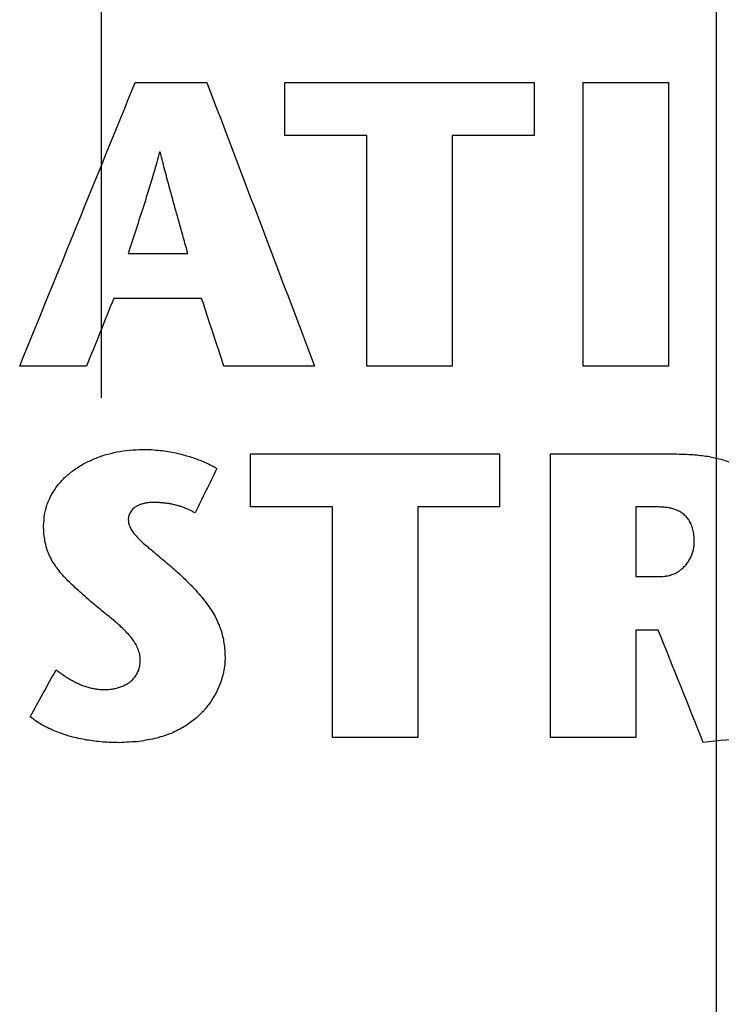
# Model space of a CAD drawing. Header units: inches. Extents: x 0.2 to 16.8, y 0.1 to 10.8.
# Tile 28 of 46: x 3.955 to 4.082, y 7.296 to 7.473. Entities that reach past the tile are written whole.
import ezdxf

# ---------------------------------------------------------------- set-up
doc = ezdxf.new("R2010")
doc.units = ezdxf.units.IN
doc.header["$LTSCALE"] = 0.935
doc.header["$MEASUREMENT"] = 0
doc.linetypes.add('CENTER', pattern=[0.6, 0.375, -0.075, 0.075, -0.075])
doc.layers.get('0').update_dxf_attribs({"linetype": 'CONTINUOUS'})
for name, color, linetype in [('DATUMCURVES', 7, 'CONTINUOUS'), ('DEFAULT_1', 7, 'CENTER'), ('DIMENSIONS', 7, 'CONTINUOUS')]:
    doc.layers.add(name, color=color, linetype=linetype)
doc.styles.get("Standard").update_dxf_attribs({"font": 'txt', "width": 0.8})
doc.dimstyles.new('DIMSTYLE_2', dxfattribs={"dimtxt": 0.125, "dimasz": 0.18, "dimexe": 0.18, "dimexo": 0.0625, "dimgap": 0.09, "dimtad": 0, "dimtih": 1, "dimtoh": 1, "dimdec": 3, "dimzin": 4, "dimdsep": 46, "dimtxsty": 'STANDARD', "dimblk": '_FILLED', "dimblk1": '_FILLED', "dimblk2": '_FILLED', "dimcen": 0.09, "dimadec": 0, "dimazin": 0, "dimtp": 0.001, "dimtm": 0.001, "dimtfac": 1, "dimtdec": 3, "dimtofl": 0, "dimtmove": 0, "dimatfit": 3, "dimldrblk": '_FILLED', "dimfxl": 1, "dimtolj": 1, "dimtzin": 4, "dimarcsym": 0})

# ---------------------------------------------------------------- blocks, each defined once
blk = doc.blocks.new('*D12')
at = {"layer": 'DIMENSIONS', "color": 2, "linetype": 'CONTINUOUS'}
for p, q in [((4.15807, 8.1638), (4.15807, 8.45783)), ((4.08072, 8.11379), (4.15807, 8.1638)), ((4.08072, 6.84791), (4.08072, 8.11379))]:
    blk.add_line(p, q, dxfattribs=at)
at = {"layer": 'DIMENSIONS', "color": 2, "linetype": 'CONTINUOUS', "width": 0.8}
for s, p in [(']', (4.22057, 9.84533)), ('2.81', (4.22057, 9.44533)), ('[', (4.22057, 9.34533)), ('.111', (4.22057, 8.82033)), ('2X ', (4.22057, 8.52033))]:
    blk.add_text(s, height=0.125, rotation=90, dxfattribs=at).set_placement(p)
blk = doc.blocks.new('_FILLED')
at = {"color": 0, "linetype": 'BYBLOCK'}
blk.add_solid([(0, 0), (-1, 0.17361), (-1, -0.17361)], dxfattribs=at)

msp = doc.modelspace()

# ---------------------------------------------------------------- linework, layer by layer
at = {"layer": 'DATUMCURVES', "color": 40, "linetype": 'CONTINUOUS'}
for points in [[(3.9553, 7.41056, -0.2495), (3.96223, 7.42757, -0.2495), (3.96915, 7.44459, -0.2495), (3.97608, 7.4616, -0.2495)], [(3.97608, 7.4616, -0.2495), (3.98038, 7.4616, -0.2495), (3.98469, 7.4616, -0.2495), (3.98899, 7.4616, -0.2495)], [(3.98899, 7.4616, -0.2495), (3.99545, 7.44459, -0.2495), (4.00192, 7.42757, -0.2495), (4.00838, 7.41056, -0.2495)], [(4.00304, 7.45204, -0.2495), (4.00304, 7.45522, -0.2495), (4.00304, 7.45841, -0.2495), (4.00304, 7.46159, -0.2495)], [(4.00304, 7.46159, -0.2495), (4.01799, 7.46159, -0.2495), (4.03294, 7.46159, -0.2495), (4.04789, 7.46159, -0.2495)], [(4.04789, 7.46159, -0.2495), (4.04789, 7.45841, -0.2495), (4.04789, 7.45522, -0.2495), (4.04789, 7.45204, -0.2495)], [(4.05671, 7.41055, -0.2495), (4.05671, 7.42756, -0.2495), (4.05671, 7.44458, -0.2495), (4.05671, 7.46159, -0.2495)], [(4.05671, 7.46159, -0.2495), (4.06184, 7.46159, -0.2495), (4.06696, 7.46159, -0.2495), (4.07209, 7.46159, -0.2495)], [(4.07209, 7.46159, -0.2495), (4.07209, 7.44458, -0.2495), (4.07209, 7.42756, -0.2495), (4.07209, 7.41055, -0.2495)], [(4.01777, 7.45204, -0.2495), (4.01286, 7.45204, -0.2495), (4.00795, 7.45204, -0.2495), (4.00304, 7.45204, -0.2495)], [(4.01777, 7.41055, -0.2495), (4.01777, 7.42438, -0.2495), (4.01777, 7.43821, -0.2495), (4.01777, 7.45204, -0.2495)], [(4.04789, 7.45204, -0.2495), (4.04298, 7.45204, -0.2495), (4.03807, 7.45204, -0.2495), (4.03316, 7.45204, -0.2495)], [(4.03316, 7.45204, -0.2495), (4.03316, 7.43821, -0.2495), (4.03316, 7.42438, -0.2495), (4.03316, 7.41055, -0.2495)], [(3.98046, 7.44906, -0.2495), (3.9803, 7.44847, -0.2495), (3.98013, 7.44788, -0.2495), (3.97997, 7.44729, -0.2495)], [(3.98061, 7.44906, -0.2495), (3.98056, 7.44906, -0.2495), (3.98051, 7.44906, -0.2495), (3.98046, 7.44906, -0.2495)], [(3.98105, 7.44729, -0.2495), (3.98091, 7.44788, -0.2495), (3.98076, 7.44847, -0.2495), (3.98061, 7.44906, -0.2495)], [(3.97997, 7.44729, -0.2495), (3.97981, 7.44673, -0.2495), (3.97965, 7.44616, -0.2495), (3.97949, 7.4456, -0.2495)], [(3.98149, 7.4456, -0.2495), (3.98134, 7.44616, -0.2495), (3.9812, 7.44673, -0.2495), (3.98105, 7.44729, -0.2495)], [(3.97949, 7.4456, -0.2495), (3.97933, 7.44506, -0.2495), (3.97918, 7.44453, -0.2495), (3.97902, 7.44399, -0.2495)], [(3.98191, 7.44399, -0.2495), (3.98177, 7.44453, -0.2495), (3.98163, 7.44506, -0.2495), (3.98149, 7.4456, -0.2495)], [(3.97902, 7.44399, -0.2495), (3.97886, 7.44347, -0.2495), (3.97871, 7.44296, -0.2495), (3.97855, 7.44244, -0.2495)], [(3.98233, 7.44244, -0.2495), (3.98219, 7.44296, -0.2495), (3.98205, 7.44347, -0.2495), (3.98191, 7.44399, -0.2495)], [(3.97855, 7.44244, -0.2495), (3.9784, 7.44194, -0.2495), (3.97824, 7.44144, -0.2495), (3.97809, 7.44094, -0.2495)], [(3.98274, 7.44094, -0.2495), (3.9826, 7.44144, -0.2495), (3.98246, 7.44194, -0.2495), (3.98233, 7.44244, -0.2495)], [(3.97762, 7.43948, -0.2495), (3.97747, 7.439, -0.2495), (3.97732, 7.43853, -0.2495), (3.97717, 7.43805, -0.2495)], [(3.97809, 7.44094, -0.2495), (3.97793, 7.44045, -0.2495), (3.97778, 7.43997, -0.2495), (3.97762, 7.43948, -0.2495)], [(3.98314, 7.43948, -0.2495), (3.983, 7.43997, -0.2495), (3.98287, 7.44045, -0.2495), (3.98274, 7.44094, -0.2495)], [(3.98354, 7.43805, -0.2495), (3.98341, 7.43853, -0.2495), (3.98327, 7.439, -0.2495), (3.98314, 7.43948, -0.2495)], [(3.97717, 7.43805, -0.2495), (3.97701, 7.43758, -0.2495), (3.97686, 7.4371, -0.2495), (3.97671, 7.43663, -0.2495)], [(3.98394, 7.43663, -0.2495), (3.98381, 7.4371, -0.2495), (3.98367, 7.43758, -0.2495), (3.98354, 7.43805, -0.2495)], [(3.97671, 7.43663, -0.2495), (3.97655, 7.43616, -0.2495), (3.9764, 7.43568, -0.2495), (3.97624, 7.43521, -0.2495)], [(3.98434, 7.43521, -0.2495), (3.9842, 7.43568, -0.2495), (3.98407, 7.43616, -0.2495), (3.98394, 7.43663, -0.2495)], [(3.97624, 7.43521, -0.2495), (3.97609, 7.43473, -0.2495), (3.97594, 7.43426, -0.2495), (3.97578, 7.43378, -0.2495)], [(3.98474, 7.43378, -0.2495), (3.98461, 7.43426, -0.2495), (3.98447, 7.43473, -0.2495), (3.98434, 7.43521, -0.2495)], [(3.97531, 7.43232, -0.2495), (3.97516, 7.43182, -0.2495), (3.975, 7.43133, -0.2495), (3.97484, 7.43083, -0.2495)], [(3.97578, 7.43378, -0.2495), (3.97563, 7.43329, -0.2495), (3.97547, 7.43281, -0.2495), (3.97531, 7.43232, -0.2495)], [(3.98515, 7.43232, -0.2495), (3.98501, 7.43281, -0.2495), (3.98488, 7.43329, -0.2495), (3.98474, 7.43378, -0.2495)], [(3.98556, 7.43083, -0.2495), (3.98543, 7.43133, -0.2495), (3.98529, 7.43182, -0.2495), (3.98515, 7.43232, -0.2495)], [(3.97484, 7.43083, -0.2495), (3.97842, 7.43083, -0.2495), (3.98199, 7.43083, -0.2495), (3.98556, 7.43083, -0.2495)], [(3.97222, 7.42274, -0.2495), (3.97059, 7.41868, -0.2495), (3.96896, 7.41462, -0.2495), (3.96733, 7.41056, -0.2495)], [(3.98804, 7.42274, -0.2495), (3.98277, 7.42274, -0.2495), (3.97749, 7.42274, -0.2495), (3.97222, 7.42274, -0.2495)], [(3.99205, 7.41056, -0.2495), (3.99072, 7.41462, -0.2495), (3.98938, 7.41868, -0.2495), (3.98804, 7.42274, -0.2495)], [(3.96733, 7.41056, -0.2495), (3.96332, 7.41056, -0.2495), (3.95931, 7.41056, -0.2495), (3.9553, 7.41056, -0.2495)], [(4.00838, 7.41056, -0.2495), (4.00294, 7.41056, -0.2495), (3.9975, 7.41056, -0.2495), (3.99205, 7.41056, -0.2495)], [(4.03316, 7.41055, -0.2495), (4.02803, 7.41055, -0.2495), (4.0229, 7.41055, -0.2495), (4.01777, 7.41055, -0.2495)], [(4.07209, 7.41055, -0.2495), (4.06696, 7.41055, -0.2495), (4.06184, 7.41055, -0.2495), (4.05671, 7.41055, -0.2495)], [(3.9706, 7.39457, -0.2495), (3.97133, 7.39475, -0.2495), (3.97206, 7.39494, -0.2495), (3.97279, 7.39512, -0.2495)], [(3.97279, 7.39512, -0.2495), (3.97355, 7.39523, -0.2495), (3.97432, 7.39534, -0.2495), (3.97508, 7.39545, -0.2495)], [(3.97508, 7.39545, -0.2495), (3.97587, 7.39549, -0.2495), (3.97666, 7.39553, -0.2495), (3.97745, 7.39557, -0.2495)], [(3.97745, 7.39557, -0.2495), (3.97798, 7.39555, -0.2495), (3.97852, 7.39554, -0.2495), (3.97905, 7.39552, -0.2495)], [(3.97905, 7.39552, -0.2495), (3.97956, 7.39548, -0.2495), (3.98006, 7.39543, -0.2495), (3.98057, 7.39539, -0.2495)], [(3.98057, 7.39539, -0.2495), (3.98106, 7.39532, -0.2495), (3.98154, 7.39526, -0.2495), (3.98203, 7.39519, -0.2495)], [(3.98203, 7.39519, -0.2495), (3.98249, 7.3951, -0.2495), (3.98295, 7.39501, -0.2495), (3.98341, 7.39492, -0.2495)], [(3.96664, 7.39289, -0.2495), (3.96728, 7.3932, -0.2495), (3.96791, 7.39352, -0.2495), (3.96855, 7.39383, -0.2495)], [(3.96855, 7.39383, -0.2495), (3.96923, 7.39408, -0.2495), (3.96992, 7.39432, -0.2495), (3.9706, 7.39457, -0.2495)], [(3.98341, 7.39492, -0.2495), (3.98384, 7.39482, -0.2495), (3.98427, 7.39471, -0.2495), (3.9847, 7.39461, -0.2495)], [(3.9847, 7.39461, -0.2495), (3.9851, 7.39449, -0.2495), (3.9855, 7.39438, -0.2495), (3.9859, 7.39426, -0.2495)], [(3.9859, 7.39426, -0.2495), (3.98627, 7.39414, -0.2495), (3.98664, 7.39402, -0.2495), (3.987, 7.3939, -0.2495)], [(3.987, 7.3939, -0.2495), (3.98733, 7.39377, -0.2495), (3.98767, 7.39365, -0.2495), (3.988, 7.39352, -0.2495)], [(3.988, 7.39352, -0.2495), (3.98829, 7.39339, -0.2495), (3.98859, 7.39327, -0.2495), (3.98888, 7.39314, -0.2495)], [(3.99684, 7.3852, -0.2495), (3.99684, 7.38838, -0.2495), (3.99684, 7.39157, -0.2495), (3.99684, 7.39475, -0.2495)], [(3.99684, 7.39475, -0.2495), (4.01179, 7.39475, -0.2495), (4.02674, 7.39475, -0.2495), (4.04168, 7.39475, -0.2495)], [(4.04168, 7.39475, -0.2495), (4.04168, 7.39157, -0.2495), (4.04168, 7.38838, -0.2495), (4.04168, 7.3852, -0.2495)], [(4.05083, 7.39475, -0.2495), (4.05842, 7.39475, -0.2495), (4.066, 7.39475, -0.2495), (4.07358, 7.39475, -0.2495)], [(4.05083, 7.34371, -0.2495), (4.05083, 7.36072, -0.2495), (4.05083, 7.37774, -0.2495), (4.05083, 7.39475, -0.2495)], [(4.07358, 7.39475, -0.2495), (4.07455, 7.39472, -0.2495), (4.07551, 7.39468, -0.2495), (4.07648, 7.39465, -0.2495)], [(4.07648, 7.39465, -0.2495), (4.07736, 7.39454, -0.2495), (4.07825, 7.39444, -0.2495), (4.07913, 7.39433, -0.2495)], [(4.07913, 7.39433, -0.2495), (4.07994, 7.39415, -0.2495), (4.08075, 7.39398, -0.2495), (4.08155, 7.3938, -0.2495)], [(4.08155, 7.3938, -0.2495), (4.08228, 7.39356, -0.2495), (4.08301, 7.39332, -0.2495), (4.08373, 7.39308, -0.2495)], [(3.96339, 7.39049, -0.2495), (3.96389, 7.39092, -0.2495), (3.9644, 7.39135, -0.2495), (3.96491, 7.39178, -0.2495)], [(3.96491, 7.39178, -0.2495), (3.96549, 7.39215, -0.2495), (3.96606, 7.39252, -0.2495), (3.96664, 7.39289, -0.2495)], [(3.99079, 7.39214, -0.2495), (3.98948, 7.38947, -0.2495), (3.98817, 7.38679, -0.2495), (3.98686, 7.38412, -0.2495)], [(3.98888, 7.39314, -0.2495), (3.98914, 7.39302, -0.2495), (3.98939, 7.3929, -0.2495), (3.98965, 7.39278, -0.2495)], [(3.98965, 7.39278, -0.2495), (3.98986, 7.39267, -0.2495), (3.99007, 7.39255, -0.2495), (3.99029, 7.39244, -0.2495)], [(3.99029, 7.39244, -0.2495), (3.99046, 7.39234, -0.2495), (3.99062, 7.39224, -0.2495), (3.99079, 7.39214, -0.2495)], [(3.96208, 7.38904, -0.2495), (3.96252, 7.38952, -0.2495), (3.96295, 7.39001, -0.2495), (3.96339, 7.39049, -0.2495)], [(3.96103, 7.38745, -0.2495), (3.96138, 7.38798, -0.2495), (3.96173, 7.38851, -0.2495), (3.96208, 7.38904, -0.2495)], [(3.96024, 7.38571, -0.2495), (3.96051, 7.38629, -0.2495), (3.96077, 7.38687, -0.2495), (3.96103, 7.38745, -0.2495)], [(3.95976, 7.38385, -0.2495), (3.95992, 7.38447, -0.2495), (3.96008, 7.38509, -0.2495), (3.96024, 7.38571, -0.2495)], [(3.97562, 7.38478, -0.2495), (3.97553, 7.38467, -0.2495), (3.97543, 7.38455, -0.2495), (3.97534, 7.38444, -0.2495)], [(3.97597, 7.38508, -0.2495), (3.97585, 7.38498, -0.2495), (3.97574, 7.38488, -0.2495), (3.97562, 7.38478, -0.2495)], [(3.97638, 7.38535, -0.2495), (3.97624, 7.38526, -0.2495), (3.9761, 7.38517, -0.2495), (3.97597, 7.38508, -0.2495)], [(3.97685, 7.38558, -0.2495), (3.97669, 7.3855, -0.2495), (3.97653, 7.38543, -0.2495), (3.97638, 7.38535, -0.2495)], [(3.97738, 7.38576, -0.2495), (3.9772, 7.3857, -0.2495), (3.97703, 7.38564, -0.2495), (3.97685, 7.38558, -0.2495)], [(3.97798, 7.3859, -0.2495), (3.97778, 7.38585, -0.2495), (3.97758, 7.38581, -0.2495), (3.97738, 7.38576, -0.2495)], [(3.97863, 7.38599, -0.2495), (3.97841, 7.38596, -0.2495), (3.97819, 7.38593, -0.2495), (3.97798, 7.3859, -0.2495)], [(3.97935, 7.38602, -0.2495), (3.97911, 7.38601, -0.2495), (3.97887, 7.386, -0.2495), (3.97863, 7.38599, -0.2495)], [(3.98005, 7.386, -0.2495), (3.97982, 7.38601, -0.2495), (3.97958, 7.38601, -0.2495), (3.97935, 7.38602, -0.2495)], [(3.98075, 7.38596, -0.2495), (3.98052, 7.38597, -0.2495), (3.98029, 7.38599, -0.2495), (3.98005, 7.386, -0.2495)], [(3.98143, 7.3859, -0.2495), (3.98121, 7.38592, -0.2495), (3.98098, 7.38594, -0.2495), (3.98075, 7.38596, -0.2495)], [(3.98211, 7.3858, -0.2495), (3.98188, 7.38583, -0.2495), (3.98166, 7.38587, -0.2495), (3.98143, 7.3859, -0.2495)], [(3.98276, 7.38568, -0.2495), (3.98254, 7.38572, -0.2495), (3.98233, 7.38576, -0.2495), (3.98211, 7.3858, -0.2495)], [(3.98341, 7.38553, -0.2495), (3.98319, 7.38558, -0.2495), (3.98298, 7.38563, -0.2495), (3.98276, 7.38568, -0.2495)], [(3.98403, 7.38536, -0.2495), (3.98382, 7.38542, -0.2495), (3.98361, 7.38547, -0.2495), (3.98341, 7.38553, -0.2495)], [(3.98464, 7.38516, -0.2495), (3.98443, 7.38523, -0.2495), (3.98423, 7.38529, -0.2495), (3.98403, 7.38536, -0.2495)], [(3.98522, 7.38494, -0.2495), (3.98503, 7.38501, -0.2495), (3.98483, 7.38509, -0.2495), (3.98464, 7.38516, -0.2495)], [(3.98579, 7.38469, -0.2495), (3.9856, 7.38477, -0.2495), (3.98541, 7.38486, -0.2495), (3.98522, 7.38494, -0.2495)], [(3.98634, 7.38442, -0.2495), (3.98616, 7.38451, -0.2495), (3.98597, 7.3846, -0.2495), (3.98579, 7.38469, -0.2495)], [(4.01157, 7.3852, -0.2495), (4.00666, 7.3852, -0.2495), (4.00175, 7.3852, -0.2495), (3.99684, 7.3852, -0.2495)], [(4.01157, 7.34371, -0.2495), (4.01157, 7.35754, -0.2495), (4.01157, 7.37137, -0.2495), (4.01157, 7.3852, -0.2495)], [(4.04168, 7.3852, -0.2495), (4.03677, 7.3852, -0.2495), (4.03186, 7.3852, -0.2495), (4.02695, 7.3852, -0.2495)], [(4.02695, 7.3852, -0.2495), (4.02695, 7.37137, -0.2495), (4.02695, 7.35754, -0.2495), (4.02695, 7.34371, -0.2495)], [(4.0703, 7.3852, -0.2495), (4.06894, 7.3852, -0.2495), (4.06758, 7.3852, -0.2495), (4.06622, 7.3852, -0.2495)], [(4.06622, 7.3852, -0.2495), (4.06622, 7.38102, -0.2495), (4.06622, 7.37685, -0.2495), (4.06622, 7.37267, -0.2495)], [(4.07112, 7.38518, -0.2495), (4.07085, 7.38519, -0.2495), (4.07057, 7.38519, -0.2495), (4.0703, 7.3852, -0.2495)], [(4.07192, 7.38509, -0.2495), (4.07165, 7.38512, -0.2495), (4.07138, 7.38515, -0.2495), (4.07112, 7.38518, -0.2495)], [(4.07269, 7.38493, -0.2495), (4.07243, 7.38498, -0.2495), (4.07217, 7.38504, -0.2495), (4.07192, 7.38509, -0.2495)], [(4.07342, 7.3847, -0.2495), (4.07318, 7.38478, -0.2495), (4.07293, 7.38485, -0.2495), (4.07269, 7.38493, -0.2495)], [(4.07411, 7.38437, -0.2495), (4.07388, 7.38448, -0.2495), (4.07365, 7.38459, -0.2495), (4.07342, 7.3847, -0.2495)], [(3.95959, 7.38186, -0.2495), (3.95965, 7.38252, -0.2495), (3.9597, 7.38319, -0.2495), (3.95976, 7.38385, -0.2495)], [(3.97486, 7.3833, -0.2495), (3.97485, 7.38316, -0.2495), (3.97484, 7.38303, -0.2495), (3.97483, 7.38289, -0.2495)], [(3.97483, 7.38289, -0.2495), (3.97486, 7.38265, -0.2495), (3.97489, 7.38242, -0.2495), (3.97492, 7.38218, -0.2495)], [(3.97496, 7.3837, -0.2495), (3.97492, 7.38357, -0.2495), (3.97489, 7.38343, -0.2495), (3.97486, 7.3833, -0.2495)], [(3.97512, 7.38408, -0.2495), (3.97506, 7.38395, -0.2495), (3.97501, 7.38383, -0.2495), (3.97496, 7.3837, -0.2495)], [(3.97534, 7.38444, -0.2495), (3.97526, 7.38432, -0.2495), (3.97519, 7.3842, -0.2495), (3.97512, 7.38408, -0.2495)], [(3.98686, 7.38412, -0.2495), (3.98669, 7.38422, -0.2495), (3.98651, 7.38432, -0.2495), (3.98634, 7.38442, -0.2495)], [(4.07474, 7.38396, -0.2495), (4.07453, 7.3841, -0.2495), (4.07432, 7.38423, -0.2495), (4.07411, 7.38437, -0.2495)], [(4.0753, 7.38343, -0.2495), (4.07511, 7.38361, -0.2495), (4.07493, 7.38378, -0.2495), (4.07474, 7.38396, -0.2495)], [(4.07578, 7.3828, -0.2495), (4.07562, 7.38301, -0.2495), (4.07546, 7.38322, -0.2495), (4.0753, 7.38343, -0.2495)], [(4.07618, 7.38204, -0.2495), (4.07604, 7.38229, -0.2495), (4.07591, 7.38255, -0.2495), (4.07578, 7.3828, -0.2495)], [(3.95965, 7.38036, -0.2495), (3.95963, 7.38086, -0.2495), (3.95961, 7.38136, -0.2495), (3.95959, 7.38186, -0.2495)], [(3.97492, 7.38218, -0.2495), (3.975, 7.38195, -0.2495), (3.97509, 7.38172, -0.2495), (3.97517, 7.38149, -0.2495)], [(3.97517, 7.38149, -0.2495), (3.97531, 7.38126, -0.2495), (3.97544, 7.38103, -0.2495), (3.97558, 7.3808, -0.2495)], [(4.07647, 7.38114, -0.2495), (4.07637, 7.38144, -0.2495), (4.07627, 7.38174, -0.2495), (4.07618, 7.38204, -0.2495)], [(4.07665, 7.38011, -0.2495), (4.07659, 7.38045, -0.2495), (4.07653, 7.3808, -0.2495), (4.07647, 7.38114, -0.2495)], [(3.95985, 7.379, -0.2495), (3.95978, 7.37945, -0.2495), (3.95972, 7.37991, -0.2495), (3.95965, 7.38036, -0.2495)], [(3.97558, 7.3808, -0.2495), (3.97576, 7.38057, -0.2495), (3.97594, 7.38034, -0.2495), (3.97613, 7.38011, -0.2495)], [(3.97613, 7.38011, -0.2495), (3.97635, 7.37987, -0.2495), (3.97658, 7.37963, -0.2495), (3.97681, 7.37939, -0.2495)], [(3.97681, 7.37939, -0.2495), (3.97707, 7.37914, -0.2495), (3.97733, 7.3789, -0.2495), (3.9776, 7.37865, -0.2495)], [(4.07672, 7.37893, -0.2495), (4.0767, 7.37932, -0.2495), (4.07667, 7.37972, -0.2495), (4.07665, 7.38011, -0.2495)], [(3.96016, 7.37774, -0.2495), (3.96006, 7.37816, -0.2495), (3.95995, 7.37858, -0.2495), (3.95985, 7.379, -0.2495)], [(3.9606, 7.37658, -0.2495), (3.96045, 7.37697, -0.2495), (3.96031, 7.37735, -0.2495), (3.96016, 7.37774, -0.2495)], [(3.9776, 7.37865, -0.2495), (3.9779, 7.37839, -0.2495), (3.9782, 7.37814, -0.2495), (3.9785, 7.37788, -0.2495)], [(3.9785, 7.37788, -0.2495), (3.97883, 7.3776, -0.2495), (3.97916, 7.37733, -0.2495), (3.97948, 7.37705, -0.2495)], [(4.07633, 7.37679, -0.2495), (4.0764, 7.37703, -0.2495), (4.07648, 7.37727, -0.2495), (4.07655, 7.37751, -0.2495)], [(4.07655, 7.37751, -0.2495), (4.07659, 7.37775, -0.2495), (4.07663, 7.37799, -0.2495), (4.07667, 7.37823, -0.2495)], [(4.07667, 7.37823, -0.2495), (4.07669, 7.37846, -0.2495), (4.0767, 7.3787, -0.2495), (4.07672, 7.37893, -0.2495)], [(3.96115, 7.37548, -0.2495), (3.96097, 7.37585, -0.2495), (3.96078, 7.37621, -0.2495), (3.9606, 7.37658, -0.2495)], [(3.97948, 7.37705, -0.2495), (3.97984, 7.37676, -0.2495), (3.9802, 7.37647, -0.2495), (3.98055, 7.37618, -0.2495)], [(3.98055, 7.37618, -0.2495), (3.98093, 7.37586, -0.2495), (3.98131, 7.37555, -0.2495), (3.98168, 7.37523, -0.2495)], [(4.07565, 7.3754, -0.2495), (4.07578, 7.37563, -0.2495), (4.07591, 7.37585, -0.2495), (4.07604, 7.37608, -0.2495)], [(4.07604, 7.37608, -0.2495), (4.07614, 7.37632, -0.2495), (4.07623, 7.37655, -0.2495), (4.07633, 7.37679, -0.2495)], [(3.96182, 7.37444, -0.2495), (3.9616, 7.37479, -0.2495), (3.96138, 7.37513, -0.2495), (3.96115, 7.37548, -0.2495)], [(3.9626, 7.37344, -0.2495), (3.96234, 7.37377, -0.2495), (3.96208, 7.37411, -0.2495), (3.96182, 7.37444, -0.2495)], [(3.98168, 7.37523, -0.2495), (3.98208, 7.37489, -0.2495), (3.98247, 7.37456, -0.2495), (3.98287, 7.37422, -0.2495)], [(3.98287, 7.37422, -0.2495), (3.98328, 7.37385, -0.2495), (3.98368, 7.37348, -0.2495), (3.98409, 7.37311, -0.2495)], [(4.074, 7.37368, -0.2495), (4.07421, 7.37385, -0.2495), (4.07442, 7.37401, -0.2495), (4.07463, 7.37418, -0.2495)], [(4.07463, 7.37418, -0.2495), (4.07482, 7.37437, -0.2495), (4.075, 7.37457, -0.2495), (4.07519, 7.37476, -0.2495)], [(4.07519, 7.37476, -0.2495), (4.07534, 7.37497, -0.2495), (4.0755, 7.37519, -0.2495), (4.07565, 7.3754, -0.2495)], [(3.96349, 7.37244, -0.2495), (3.96319, 7.37277, -0.2495), (3.9629, 7.37311, -0.2495), (3.9626, 7.37344, -0.2495)], [(3.96448, 7.37144, -0.2495), (3.96415, 7.37177, -0.2495), (3.96382, 7.37211, -0.2495), (3.96349, 7.37244, -0.2495)], [(3.98409, 7.37311, -0.2495), (3.98461, 7.37262, -0.2495), (3.98512, 7.37212, -0.2495), (3.98563, 7.37163, -0.2495)], [(4.06622, 7.37267, -0.2495), (4.06768, 7.37267, -0.2495), (4.06913, 7.37267, -0.2495), (4.07059, 7.37267, -0.2495)], [(4.07059, 7.37267, -0.2495), (4.07092, 7.37269, -0.2495), (4.07124, 7.37272, -0.2495), (4.07157, 7.37274, -0.2495)], [(4.07157, 7.37274, -0.2495), (4.07187, 7.37281, -0.2495), (4.07217, 7.37287, -0.2495), (4.07246, 7.37294, -0.2495)], [(4.07246, 7.37294, -0.2495), (4.07273, 7.37305, -0.2495), (4.073, 7.37315, -0.2495), (4.07327, 7.37326, -0.2495)], [(4.07327, 7.37326, -0.2495), (4.07351, 7.3734, -0.2495), (4.07375, 7.37354, -0.2495), (4.074, 7.37368, -0.2495)], [(3.96557, 7.37042, -0.2495), (3.96521, 7.37076, -0.2495), (3.96484, 7.3711, -0.2495), (3.96448, 7.37144, -0.2495)], [(3.96676, 7.36935, -0.2495), (3.96637, 7.36971, -0.2495), (3.96597, 7.37006, -0.2495), (3.96557, 7.37042, -0.2495)], [(3.98563, 7.37163, -0.2495), (3.98608, 7.37116, -0.2495), (3.98653, 7.37069, -0.2495), (3.98697, 7.37022, -0.2495)], [(3.96805, 7.36822, -0.2495), (3.96762, 7.3686, -0.2495), (3.96719, 7.36897, -0.2495), (3.96676, 7.36935, -0.2495)], [(3.98697, 7.37022, -0.2495), (3.98736, 7.36978, -0.2495), (3.98775, 7.36933, -0.2495), (3.98814, 7.36889, -0.2495)], [(3.98814, 7.36889, -0.2495), (3.98847, 7.36846, -0.2495), (3.98879, 7.36803, -0.2495), (3.98912, 7.3676, -0.2495)], [(3.96907, 7.36736, -0.2495), (3.96873, 7.36765, -0.2495), (3.96839, 7.36793, -0.2495), (3.96805, 7.36822, -0.2495)], [(3.97011, 7.36651, -0.2495), (3.96976, 7.36679, -0.2495), (3.96941, 7.36708, -0.2495), (3.96907, 7.36736, -0.2495)], [(3.98912, 7.3676, -0.2495), (3.9894, 7.36719, -0.2495), (3.98968, 7.36678, -0.2495), (3.98995, 7.36637, -0.2495)], [(3.97114, 7.36567, -0.2495), (3.9708, 7.36595, -0.2495), (3.97045, 7.36623, -0.2495), (3.97011, 7.36651, -0.2495)], [(3.97216, 7.36484, -0.2495), (3.97182, 7.36512, -0.2495), (3.97148, 7.36539, -0.2495), (3.97114, 7.36567, -0.2495)], [(3.98995, 7.36637, -0.2495), (3.99018, 7.36597, -0.2495), (3.99041, 7.36556, -0.2495), (3.99063, 7.36516, -0.2495)], [(3.99063, 7.36516, -0.2495), (3.99082, 7.36476, -0.2495), (3.991, 7.36436, -0.2495), (3.99118, 7.36396, -0.2495)], [(3.97313, 7.364, -0.2495), (3.9728, 7.36428, -0.2495), (3.97248, 7.36456, -0.2495), (3.97216, 7.36484, -0.2495)], [(3.97404, 7.36316, -0.2495), (3.97373, 7.36344, -0.2495), (3.97343, 7.36372, -0.2495), (3.97313, 7.364, -0.2495)], [(3.99118, 7.36396, -0.2495), (3.99132, 7.36357, -0.2495), (3.99146, 7.36317, -0.2495), (3.9916, 7.36278, -0.2495)], [(3.97486, 7.3623, -0.2495), (3.97458, 7.36259, -0.2495), (3.97431, 7.36287, -0.2495), (3.97404, 7.36316, -0.2495)], [(3.97558, 7.36143, -0.2495), (3.97534, 7.36172, -0.2495), (3.9751, 7.36201, -0.2495), (3.97486, 7.3623, -0.2495)], [(3.97618, 7.36054, -0.2495), (3.97598, 7.36084, -0.2495), (3.97578, 7.36113, -0.2495), (3.97558, 7.36143, -0.2495)], [(3.9916, 7.36278, -0.2495), (3.9917, 7.36238, -0.2495), (3.9918, 7.36198, -0.2495), (3.9919, 7.36158, -0.2495)], [(3.9919, 7.36158, -0.2495), (3.99197, 7.36117, -0.2495), (3.99204, 7.36077, -0.2495), (3.99211, 7.36036, -0.2495)], [(4.07023, 7.36304, -0.2495), (4.06889, 7.36304, -0.2495), (4.06756, 7.36304, -0.2495), (4.06622, 7.36304, -0.2495)], [(4.06622, 7.36304, -0.2495), (4.06622, 7.3566, -0.2495), (4.06622, 7.35015, -0.2495), (4.06622, 7.34371, -0.2495)], [(4.07832, 7.34284, -0.2495), (4.07562, 7.34957, -0.2495), (4.07292, 7.35631, -0.2495), (4.07023, 7.36304, -0.2495)], [(3.97663, 7.35961, -0.2495), (3.97648, 7.35992, -0.2495), (3.97633, 7.36023, -0.2495), (3.97618, 7.36054, -0.2495)], [(3.99211, 7.36036, -0.2495), (3.99215, 7.35994, -0.2495), (3.99218, 7.35952, -0.2495), (3.99222, 7.3591, -0.2495)], [(3.97691, 7.35865, -0.2495), (3.97682, 7.35897, -0.2495), (3.97672, 7.35929, -0.2495), (3.97663, 7.35961, -0.2495)], [(3.97701, 7.35765, -0.2495), (3.97698, 7.35798, -0.2495), (3.97695, 7.35832, -0.2495), (3.97691, 7.35865, -0.2495)], [(3.99222, 7.3591, -0.2495), (3.99223, 7.35867, -0.2495), (3.99225, 7.35823, -0.2495), (3.99226, 7.3578, -0.2495)], [(3.97675, 7.35594, -0.2495), (3.97681, 7.35621, -0.2495), (3.97688, 7.35648, -0.2495), (3.97694, 7.35675, -0.2495)], [(3.97694, 7.35675, -0.2495), (3.97697, 7.35705, -0.2495), (3.97699, 7.35735, -0.2495), (3.97701, 7.35765, -0.2495)], [(3.99218, 7.35655, -0.2495), (3.99209, 7.35607, -0.2495), (3.992, 7.3556, -0.2495), (3.99191, 7.35512, -0.2495)], [(3.99226, 7.3578, -0.2495), (3.99223, 7.35738, -0.2495), (3.9922, 7.35697, -0.2495), (3.99218, 7.35655, -0.2495)], [(3.95718, 7.34744, -0.2495), (3.95874, 7.35026, -0.2495), (3.96029, 7.35308, -0.2495), (3.96185, 7.3559, -0.2495)], [(3.96185, 7.3559, -0.2495), (3.96204, 7.35576, -0.2495), (3.96222, 7.35562, -0.2495), (3.96241, 7.35548, -0.2495)], [(3.96241, 7.35548, -0.2495), (3.96261, 7.35534, -0.2495), (3.9628, 7.3552, -0.2495), (3.963, 7.35506, -0.2495)], [(3.963, 7.35506, -0.2495), (3.96321, 7.35492, -0.2495), (3.96342, 7.35478, -0.2495), (3.96362, 7.35464, -0.2495)], [(3.96362, 7.35464, -0.2495), (3.96384, 7.3545, -0.2495), (3.96406, 7.35437, -0.2495), (3.96428, 7.35423, -0.2495)], [(3.97553, 7.35404, -0.2495), (3.9757, 7.35422, -0.2495), (3.97586, 7.35441, -0.2495), (3.97603, 7.35459, -0.2495)], [(3.97603, 7.35459, -0.2495), (3.97617, 7.3548, -0.2495), (3.9763, 7.35501, -0.2495), (3.97644, 7.35522, -0.2495)], [(3.97644, 7.35522, -0.2495), (3.97654, 7.35546, -0.2495), (3.97665, 7.3557, -0.2495), (3.97675, 7.35594, -0.2495)], [(3.99191, 7.35512, -0.2495), (3.99175, 7.3546, -0.2495), (3.9916, 7.35407, -0.2495), (3.99144, 7.35355, -0.2495)], [(3.96428, 7.35423, -0.2495), (3.96451, 7.3541, -0.2495), (3.96473, 7.35398, -0.2495), (3.96496, 7.35385, -0.2495)], [(3.96496, 7.35385, -0.2495), (3.9652, 7.35373, -0.2495), (3.96544, 7.35361, -0.2495), (3.96568, 7.35349, -0.2495)], [(3.96568, 7.35349, -0.2495), (3.96592, 7.35338, -0.2495), (3.96617, 7.35327, -0.2495), (3.96642, 7.35316, -0.2495)], [(3.96642, 7.35316, -0.2495), (3.96668, 7.35307, -0.2495), (3.96694, 7.35297, -0.2495), (3.9672, 7.35288, -0.2495)], [(3.9672, 7.35288, -0.2495), (3.96746, 7.3528, -0.2495), (3.96773, 7.35273, -0.2495), (3.968, 7.35265, -0.2495)], [(3.968, 7.35265, -0.2495), (3.96828, 7.35259, -0.2495), (3.96856, 7.35254, -0.2495), (3.96884, 7.35248, -0.2495)], [(3.97214, 7.35246, -0.2495), (3.97239, 7.35252, -0.2495), (3.97264, 7.35257, -0.2495), (3.97289, 7.35263, -0.2495)], [(3.97289, 7.35263, -0.2495), (3.97314, 7.35271, -0.2495), (3.97338, 7.35279, -0.2495), (3.97362, 7.35287, -0.2495)], [(3.97362, 7.35287, -0.2495), (3.97385, 7.35297, -0.2495), (3.97408, 7.35308, -0.2495), (3.97431, 7.35318, -0.2495)], [(3.97431, 7.35318, -0.2495), (3.97453, 7.35331, -0.2495), (3.97474, 7.35344, -0.2495), (3.97495, 7.35357, -0.2495)], [(3.97495, 7.35357, -0.2495), (3.97515, 7.35373, -0.2495), (3.97534, 7.35388, -0.2495), (3.97553, 7.35404, -0.2495)], [(3.99144, 7.35355, -0.2495), (3.9912, 7.353, -0.2495), (3.99096, 7.35245, -0.2495), (3.99073, 7.3519, -0.2495)], [(3.96884, 7.35248, -0.2495), (3.96912, 7.35244, -0.2495), (3.96941, 7.35241, -0.2495), (3.9697, 7.35237, -0.2495)], [(3.9697, 7.35237, -0.2495), (3.97, 7.35236, -0.2495), (3.9703, 7.35234, -0.2495), (3.9706, 7.35233, -0.2495)], [(3.9706, 7.35233, -0.2495), (3.97085, 7.35234, -0.2495), (3.97111, 7.35235, -0.2495), (3.97137, 7.35236, -0.2495)], [(3.97137, 7.35236, -0.2495), (3.97162, 7.35239, -0.2495), (3.97188, 7.35243, -0.2495), (3.97214, 7.35246, -0.2495)], [(3.99073, 7.3519, -0.2495), (3.9904, 7.35134, -0.2495), (3.99008, 7.35079, -0.2495), (3.98975, 7.35023, -0.2495)], [(3.98975, 7.35023, -0.2495), (3.98933, 7.34968, -0.2495), (3.98891, 7.34914, -0.2495), (3.98849, 7.34859, -0.2495)], [(3.95824, 7.34666, -0.2495), (3.95789, 7.34692, -0.2495), (3.95754, 7.34718, -0.2495), (3.95718, 7.34744, -0.2495)], [(3.98849, 7.34859, -0.2495), (3.98796, 7.34808, -0.2495), (3.98743, 7.34757, -0.2495), (3.9869, 7.34706, -0.2495)], [(3.95937, 7.34596, -0.2495), (3.959, 7.34619, -0.2495), (3.95862, 7.34643, -0.2495), (3.95824, 7.34666, -0.2495)], [(3.96057, 7.34533, -0.2495), (3.96017, 7.34554, -0.2495), (3.95977, 7.34575, -0.2495), (3.95937, 7.34596, -0.2495)], [(3.98497, 7.34567, -0.2495), (3.9842, 7.34528, -0.2495), (3.98343, 7.34488, -0.2495), (3.98266, 7.34449, -0.2495)], [(3.9869, 7.34706, -0.2495), (3.98626, 7.3466, -0.2495), (3.98561, 7.34613, -0.2495), (3.98497, 7.34567, -0.2495)], [(3.96183, 7.34478, -0.2495), (3.96141, 7.34496, -0.2495), (3.96099, 7.34515, -0.2495), (3.96057, 7.34533, -0.2495)], [(3.96314, 7.34429, -0.2495), (3.9627, 7.34445, -0.2495), (3.96226, 7.34462, -0.2495), (3.96183, 7.34478, -0.2495)], [(3.96449, 7.34388, -0.2495), (3.96404, 7.34402, -0.2495), (3.96359, 7.34415, -0.2495), (3.96314, 7.34429, -0.2495)], [(3.96589, 7.34354, -0.2495), (3.96542, 7.34365, -0.2495), (3.96496, 7.34377, -0.2495), (3.96449, 7.34388, -0.2495)], [(3.98266, 7.34449, -0.2495), (3.98176, 7.34419, -0.2495), (3.98086, 7.34388, -0.2495), (3.97996, 7.34358, -0.2495)], [(4.02695, 7.34371, -0.2495), (4.02183, 7.34371, -0.2495), (4.0167, 7.34371, -0.2495), (4.01157, 7.34371, -0.2495)], [(4.06622, 7.34371, -0.2495), (4.06109, 7.34371, -0.2495), (4.05596, 7.34371, -0.2495), (4.05083, 7.34371, -0.2495)], [(4.0948, 7.34452, -0.2495), (4.0893, 7.34396, -0.2495), (4.08381, 7.3434, -0.2495), (4.07832, 7.34284, -0.2495)], [(3.96732, 7.34326, -0.2495), (3.96684, 7.34335, -0.2495), (3.96637, 7.34345, -0.2495), (3.96589, 7.34354, -0.2495)], [(3.96877, 7.34305, -0.2495), (3.96829, 7.34312, -0.2495), (3.9678, 7.34319, -0.2495), (3.96732, 7.34326, -0.2495)], [(3.97025, 7.3429, -0.2495), (3.96976, 7.34295, -0.2495), (3.96926, 7.343, -0.2495), (3.96877, 7.34305, -0.2495)], [(3.97173, 7.34281, -0.2495), (3.97124, 7.34284, -0.2495), (3.97074, 7.34287, -0.2495), (3.97025, 7.3429, -0.2495)], [(3.97323, 7.34278, -0.2495), (3.97273, 7.34279, -0.2495), (3.97223, 7.3428, -0.2495), (3.97173, 7.34281, -0.2495)], [(3.97682, 7.34299, -0.2495), (3.97562, 7.34292, -0.2495), (3.97443, 7.34285, -0.2495), (3.97323, 7.34278, -0.2495)], [(3.97996, 7.34358, -0.2495), (3.97891, 7.34338, -0.2495), (3.97787, 7.34319, -0.2495), (3.97682, 7.34299, -0.2495)]]:
    msp.add_open_spline(points, degree=3, dxfattribs=at)
at = {"layer": 'DEFAULT_1', "color": 7, "linetype": 'CENTER'}
msp.add_line((3.96994, 7.64833), (3.96994, 7.40483), dxfattribs=at)

# ---------------------------------------------------------------- dimensions: what is measured, and where the dimension line sits
at = {"layer": 'DIMENSIONS', "color": 2, "linetype": 'CONTINUOUS'}
dim = msp.add_ordinate_dim(feature_location=(4.08072, 6.84791), offset=(0.07735, 1.60992), dtype=0, origin=(3.96994, 7.89183), text='2X <>', dimstyle='DIMSTYLE_2', dxfattribs=at)
dim.commit()
dim.dimension.update_dxf_attribs({"geometry": '*D12', "text_midpoint": (4.15807, 9.23283)})

doc.saveas('drawing.dxf')
